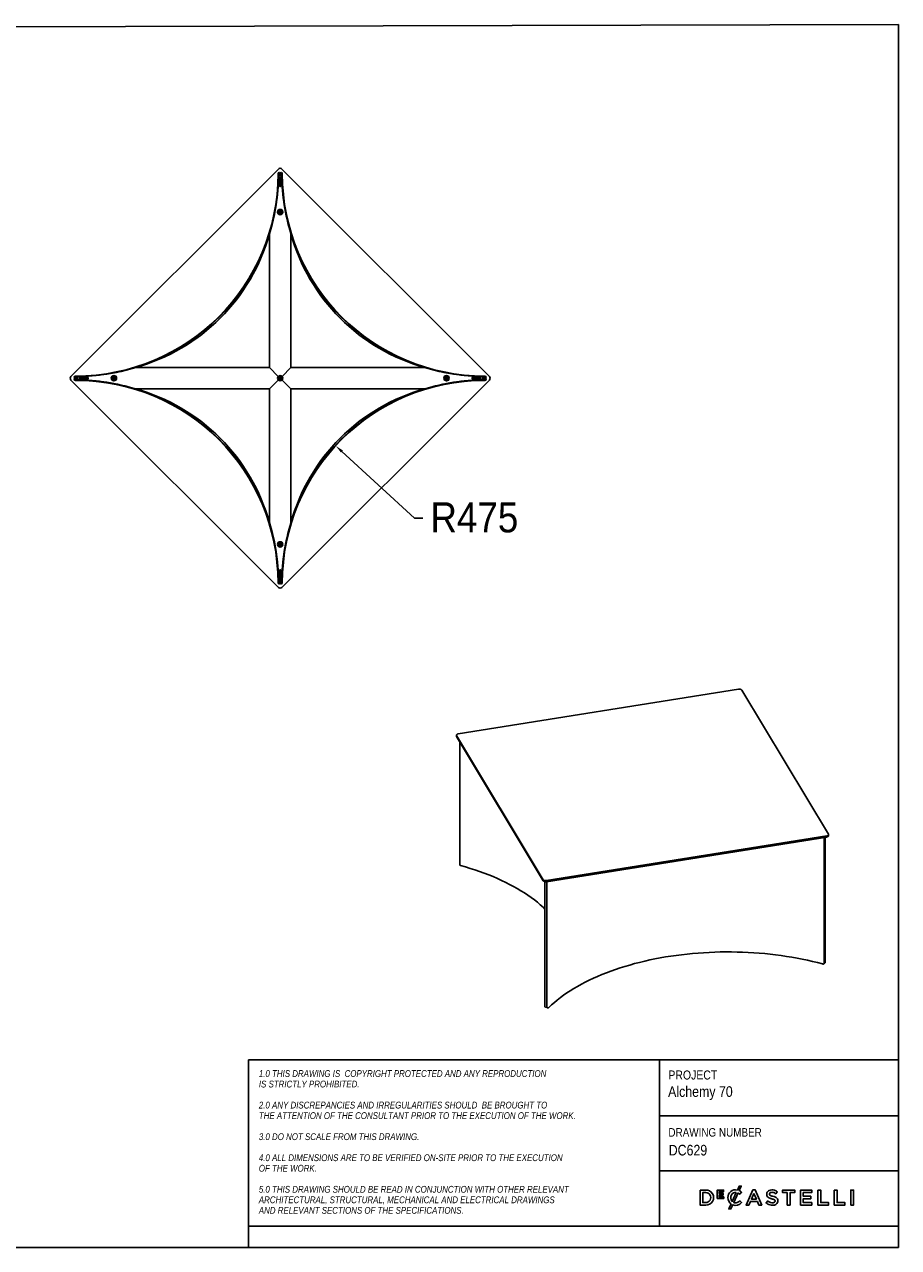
# Model space of a CAD drawing. Header units: millimetres. Extents: x 50 to 4150, y 50 to 2920.
# Tile 2 of 2: x 2100 to 4150, y 50 to 2920. Entities that reach past the tile are written whole.
import ezdxf

# ---------------------------------------------------------------- set-up
doc = ezdxf.new("R2010")
doc.units = ezdxf.units.MM
doc.header["$LTSCALE"] = 10
doc.header["$PDSIZE"] = -1
doc.linetypes.add('SLD-Solido', pattern=[0])
for name, color, linetype in [('NOTE', 3, 'SLD-Solido'), ('QUOTE', 1, 'SLD-Solido'), ('SCHIZZI', 9, 'Continuous')]:
    doc.layers.add(name, color=color, linetype=linetype)
doc.styles.add('SLDTEXTSTYLE0', font='GOTHIC.TTF', dxfattribs={"width": 0.86735})
doc.styles.add('SLDTEXTSTYLE1', font='GOTHICI.TTF', dxfattribs={"width": 0.86735})
doc.styles.add('SLDTEXTSTYLE3', font='GOTHIC.TTF', dxfattribs={"width": 0.913})
doc.dimstyles.new('SLDDIMSTYLE1', dxfattribs={"dimtxt": 70.555556, "dimasz": 20, "dimexe": 0, "dimexo": 0.0625, "dimgap": 17.638889, "dimtad": 0, "dimtih": 1, "dimtoh": 1, "dimdec": 1, "dimrnd": 1e-09, "dimzin": 12, "dimdsep": 46, "dimtxsty": 'SLDTEXTSTYLE3', "dimsah": 1, "dimcen": 0, "dimadec": 0, "dimazin": 3, "dimtfac": 1, "dimtdec": 1, "dimtofl": 0, "dimtmove": 0, "dimatfit": 3, "dimfxl": 1, "dimfrac": 2, "dimtolj": 1, "dimtzin": 12, "dimarcsym": 0})

# ---------------------------------------------------------------- blocks, each defined once
blk = doc.blocks.new('_D_4')
at = {"layer": 'Defpoints', "color": 0, "transparency": 16777216}
for p in [(2830, 1931.3), (3179.7, 1609.9)]:
    blk.add_point(p, dxfattribs=at)
at = {"layer": 'QUOTE', "color": 0, "lineweight": -2, "transparency": 16777216}
for p, q in [((3014.6, 1761.7), (2844.7, 1917.8)), ((3034.6, 1761.7), (3014.6, 1761.7))]:
    blk.add_line(p, q, dxfattribs=at)
at = {"layer": 'QUOTE', "color": 0, "transparency": 16777216}
blk.add_solid([(2846.9, 1920.2), (2842.4, 1915.3), (2830, 1931.3)], dxfattribs=at)
at = {"layer": 'QUOTE', "color": 0, "transparency": 16777216, "insert": (3052.2, 1798.7), "char_height": 70.56, "attachment_point": 1, "style": 'SLDTEXTSTYLE3'}
blk.add_mtext('\\A1;R475', dxfattribs=at)

msp = doc.modelspace()

# ---------------------------------------------------------------- linework, layer by layer
for p, q in [((4149.8, 2920), (50, 2909.09)), ((2208.98, 2094.15), (2695.47, 2580.64)), ((2694.73, 2570.17), (2694.73, 2569.87)), ((2695.73, 2570.17), (2695.73, 2569.87)), ((2695.79, 2564.91), (2703.64, 2564.91)), ((2698.47, 2540.41), (2698.47, 2560.41)), ((2699.39, 2560.91), (2698.66, 2540.01)), ((2698.72, 2560.84), (2698.72, 2539.98)), ((2698.73, 2570.23), (2698.9, 2565.23)), ((2698.9, 2565.23), (2699.9, 2565.26)), ((2698.91, 2564.91), (2698.9, 2565.23)), ((2698.97, 2560.91), (2700.47, 2560.91)), ((2699.79, 2539.91), (2699.05, 2560.91)), ((2699.54, 2565.25), (2699.53, 2564.91)), ((2699.54, 2565.28), (2699.72, 2570.28)), ((2700.54, 2565.25), (2699.54, 2565.28)), ((2700.39, 2560.91), (2699.66, 2539.91)), ((2699.73, 2570.26), (2699.9, 2565.26)), ((2699.91, 2564.91), (2699.9, 2565.26)), ((2700.78, 2540.02), (2700.05, 2560.91)), ((2700.54, 2565.25), (2700.53, 2564.91)), ((2700.54, 2565.25), (2700.72, 2570.24)), ((2700.72, 2539.98), (2700.72, 2560.84)), ((2700.97, 2560.41), (2700.97, 2540.41)), ((2703.72, 2570.19), (2703.72, 2569.89)), ((2703.96, 2580.64), (3190.45, 2094.15)), ((2704.72, 2570.19), (2704.72, 2569.89)), ((2700.47, 2539.91), (2698.97, 2539.91)), ((2674.72, 2114.91), (2674.72, 2429.74)), ((2724.72, 2429.74), (2724.72, 2114.91)), ((2359.88, 2114.91), (2674.72, 2114.91)), ((2695.4, 2094.22), (2674.72, 2114.91)), ((2724.72, 2114.91), (2704.03, 2094.22)), ((2724.72, 2114.91), (3039.55, 2114.91)), ((2695.47, 1599.18), (2208.98, 2085.67)), ((2219.33, 2089.91), (2224.32, 2090.08)), ((2224.32, 2089.73), (2219.33, 2089.91)), ((2224.36, 2090.73), (2219.36, 2090.91)), ((2219.36, 2088.91), (2224.36, 2089.08)), ((2219.42, 2094.91), (2219.72, 2094.91)), ((2219.42, 2093.91), (2219.72, 2093.91)), ((2219.42, 2085.91), (2219.72, 2085.91)), ((2219.42, 2084.91), (2219.72, 2084.91)), ((2224.36, 2090.73), (2224.32, 2089.73)), ((2224.36, 2089.08), (2224.32, 2090.08)), ((2224.72, 2090.1), (2224.34, 2090.08)), ((2224.34, 2089.73), (2224.72, 2089.72)), ((2224.36, 2090.73), (2224.72, 2090.72)), ((2224.72, 2089.09), (2224.36, 2089.08)), ((2224.72, 2085.98), (2224.72, 2093.83)), ((2249.61, 2090.96), (2228.72, 2090.23)), ((2228.72, 2089.16), (2228.72, 2090.66)), ((2228.72, 2090.58), (2249.72, 2089.85)), ((2249.72, 2089.97), (2228.72, 2089.23)), ((2228.72, 2089.58), (2249.61, 2088.85)), ((2249.65, 2090.91), (2228.78, 2090.91)), ((2228.78, 2088.91), (2249.65, 2088.91)), ((2229.22, 2091.16), (2249.22, 2091.16)), ((2249.22, 2088.66), (2229.22, 2088.66)), ((2249.72, 2090.66), (2249.72, 2089.16)), ((2674.72, 2064.91), (2695.4, 2085.6)), ((3190.45, 2085.67), (2703.96, 1599.18)), ((2704.03, 2085.6), (2724.72, 2064.91)), ((3149.72, 2089.16), (3149.72, 2090.66)), ((3149.72, 2089.85), (3170.72, 2090.58)), ((3170.72, 2089.23), (3149.72, 2089.97)), ((3170.65, 2090.91), (3149.78, 2090.91)), ((3149.78, 2088.91), (3170.65, 2088.91)), ((3170.72, 2090.23), (3149.82, 2090.96)), ((3149.82, 2088.85), (3170.72, 2089.58)), ((3150.22, 2091.16), (3170.22, 2091.16)), ((3170.22, 2088.66), (3150.22, 2088.66)), ((3170.72, 2090.66), (3170.72, 2089.16)), ((3174.72, 2093.83), (3174.72, 2085.98)), ((3174.72, 2090.72), (3175.07, 2090.74)), ((3175.09, 2090.08), (3174.72, 2090.09)), ((3174.72, 2089.72), (3175.08, 2089.73)), ((3175.05, 2089.08), (3174.72, 2089.09)), ((3175.05, 2089.08), (3175.09, 2090.08)), ((3175.05, 2089.08), (3180.05, 2088.91)), ((3180.07, 2090.91), (3175.07, 2090.74)), ((3175.07, 2090.74), (3175.11, 2089.74)), ((3175.09, 2090.08), (3180.09, 2089.91)), ((3180.1, 2089.91), (3175.11, 2089.74)), ((3180, 2085.91), (3179.7, 2085.91)), ((3180, 2084.91), (3179.7, 2084.91)), ((3180.02, 2094.91), (3179.72, 2094.91)), ((3180.02, 2093.91), (3179.72, 2093.91)), ((2674.72, 2064.91), (2359.88, 2064.91)), ((2674.72, 1750.07), (2674.72, 2064.91)), ((2724.72, 2064.91), (2724.72, 1750.07)), ((3039.55, 2064.91), (2724.72, 2064.91)), ((2698.47, 1619.41), (2698.47, 1639.41)), ((2698.66, 1639.8), (2699.39, 1618.91)), ((2698.72, 1639.84), (2698.72, 1618.98)), ((2698.97, 1639.91), (2700.47, 1639.91)), ((2699.04, 1618.91), (2699.77, 1639.91)), ((2699.66, 1639.91), (2700.39, 1618.91)), ((2700.04, 1618.91), (2700.77, 1639.81)), ((2700.72, 1618.98), (2700.72, 1639.84)), ((2700.97, 1639.41), (2700.97, 1619.41)), ((2694.72, 1609.63), (2694.72, 1609.93)), ((2695.72, 1609.63), (2695.72, 1609.93)), ((2703.64, 1614.91), (2695.79, 1614.91)), ((2698.89, 1614.57), (2698.71, 1609.57)), ((2698.89, 1614.57), (2698.9, 1614.91)), ((2698.89, 1614.57), (2699.89, 1614.54)), ((2700.47, 1618.91), (2698.97, 1618.91)), ((2699.53, 1614.91), (2699.54, 1614.55)), ((2700.54, 1614.55), (2699.54, 1614.52)), ((2699.72, 1609.52), (2699.54, 1614.52)), ((2699.89, 1614.54), (2699.71, 1609.54)), ((2699.89, 1614.54), (2699.9, 1614.91)), ((2700.53, 1614.91), (2700.54, 1614.55)), ((2700.72, 1609.56), (2700.54, 1614.55)), ((2703.72, 1609.61), (2703.72, 1609.91)), ((2704.72, 1609.61), (2704.72, 1609.91)), ((3774.79, 1360.21), (3117.49, 1255.54)), ((3985.51, 1019.63), (3782.29, 1358.17)), ((3113.26, 1252.59), (3113.26, 1250.02)), ((3113.53, 1251.68), (3316.74, 913.14)), ((3113.53, 1249.11), (3316.74, 910.57)), ((3121.07, 1236.55), (3121.07, 947.39)), ((3324.25, 911.1), (3981.55, 1015.77)), ((3324.25, 908.53), (3981.55, 1013.2)), ((3975.64, 716.49), (3975.64, 1012.26)), ((3977.96, 718.77), (3977.96, 1012.63)), ((3985.78, 1016.15), (3985.78, 1018.72)), ((3122.4, 946.25), (3122.67, 946.18)), ((3320.68, 908.54), (3320.68, 614.91)), ((3325.08, 908.67), (3325.08, 613.7)), ((3971.97, 715.35), (3971.71, 715.42)), ((3329.79, 613.1), (3329.93, 613.24))]:
    msp.add_line(p, q)
at = {"flags": 128}
for points in [[(3782.29, 1358.17), (3781.84, 1358.73), (3781.18, 1359.23), (3780.34, 1359.66), (3779.36, 1359.99), (3778.27, 1360.22), (3777.12, 1360.33), (3775.94, 1360.33), (3774.79, 1360.21)], [(3113.53, 1249.11), (3113.29, 1249.7), (3113.26, 1250.02)], [(3117.49, 1255.54), (3116.4, 1255.31), (3115.43, 1254.97), (3114.6, 1254.54), (3113.95, 1254.03), (3113.51, 1253.47), (3113.28, 1252.88), (3113.29, 1252.27), (3113.53, 1251.68)], [(3981.55, 1015.77), (3982.63, 1016), (3983.61, 1016.34), (3984.44, 1016.77), (3985.08, 1017.28), (3985.53, 1017.84), (3985.75, 1018.43), (3985.75, 1019.04), (3985.51, 1019.63)], [(3985.78, 1016.15), (3985.75, 1015.86), (3985.53, 1015.27), (3985.08, 1014.71), (3984.44, 1014.2), (3983.61, 1013.77), (3982.63, 1013.43), (3981.55, 1013.2)], [(3320.68, 844.38), (3316.34, 848.5), (3309.84, 854.35), (3303.02, 860.11), (3295.89, 865.76), (3288.47, 871.31), (3280.75, 876.76), (3272.75, 882.09), (3264.46, 887.31), (3255.89, 892.41), (3247.06, 897.38), (3237.96, 902.23), (3228.61, 906.95), (3219.01, 911.53), (3209.17, 915.97), (3199.09, 920.28), (3188.79, 924.43), (3178.27, 928.44), (3167.53, 932.3), (3156.6, 936.01), (3145.47, 939.56), (3134.16, 942.95), (3122.67, 946.18)], [(3316.74, 913.14), (3317.2, 912.59), (3317.86, 912.08), (3318.69, 911.66), (3319.68, 911.32), (3320.76, 911.09), (3321.92, 910.98), (3323.1, 910.98), (3324.25, 911.1)], [(3324.25, 908.53), (3323.1, 908.41), (3321.92, 908.41), (3320.76, 908.52), (3319.68, 908.75), (3318.69, 909.09), (3317.86, 909.51), (3317.2, 910.01), (3316.74, 910.57)], [(3971.71, 715.42), (3960.05, 718.49), (3948.23, 721.38), (3936.26, 724.11), (3924.15, 726.67), (3911.9, 729.05), (3899.54, 731.26), (3887.06, 733.3), (3874.47, 735.15), (3861.8, 736.83), (3849.03, 738.33), (3836.2, 739.64), (3823.29, 740.77), (3810.33, 741.72), (3797.33, 742.48), (3784.29, 743.06), (3771.22, 743.46), (3758.14, 743.66), (3745.05, 743.69), (3731.96, 743.52), (3718.89, 743.17), (3705.84, 742.64), (3692.83, 741.92), (3679.86, 741.02), (3666.94, 739.93), (3654.08, 738.66), (3641.3, 737.21), (3628.6, 735.57), (3616, 733.76), (3603.49, 731.77), (3591.1, 729.6), (3578.82, 727.26), (3566.68, 724.74), (3554.68, 722.05), (3542.82, 719.2), (3531.12, 716.17), (3519.59, 712.98), (3508.23, 709.63), (3497.06, 706.12), (3486.08, 702.45), (3475.3, 698.63), (3464.72, 694.65), (3454.37, 690.53), (3444.24, 686.26), (3434.34, 681.85), (3424.68, 677.3), (3415.27, 672.62), (3406.11, 667.8), (3397.21, 662.86), (3388.58, 657.79), (3380.23, 652.6), (3372.15, 647.29), (3364.37, 641.87), (3356.87, 636.35), (3349.68, 630.71), (3342.78, 624.98), (3336.2, 619.16), (3329.93, 613.24)], [(3977.96, 718.77), (3977.95, 718.67), (3977.69, 718.19), (3977.09, 717.8), (3976.26, 717.55), (3975.64, 717.49)], [(3975.64, 716.49), (3975.62, 716.34), (3975.33, 715.87), (3974.71, 715.49), (3973.86, 715.26), (3972.89, 715.21), (3971.97, 715.35)], [(3325.08, 614.07), (3324.72, 613.89), (3323.86, 613.67), (3322.9, 613.63), (3321.98, 613.78), (3321.24, 614.1), (3320.79, 614.54), (3320.68, 614.91)], [(3329.79, 613.1), (3329.19, 612.72), (3328.34, 612.48), (3327.38, 612.42), (3326.46, 612.55), (3325.69, 612.86), (3325.22, 613.29), (3325.08, 613.7)]]:
    msp.add_lwpolyline(points, dxfattribs=at)
for centre, radius in [((2699.72, 2479.91), 6.25), ((2699.72, 2479.91), 6), ((2699.72, 2479.91), 4.13), ((2699.72, 2479.91), 3.88), ((2699.72, 2479.91), 2.12), ((2699.72, 2479.91), 1.88), ((2309.72, 2089.91), 6.25), ((2309.72, 2089.91), 6), ((2699.72, 2089.91), 6), ((3089.72, 2089.91), 6.25), ((3089.72, 2089.91), 6), ((2309.72, 2089.91), 4.12), ((2309.72, 2089.91), 3.88), ((2309.72, 2089.91), 2.12), ((2309.72, 2089.91), 1.88), ((2699.72, 2089.91), 4.13), ((2699.72, 2089.91), 3.88), ((2699.72, 2089.91), 2.12), ((2699.72, 2089.91), 1.88), ((3089.72, 2089.91), 4.13), ((3089.72, 2089.91), 3.88), ((3089.72, 2089.91), 2.12), ((3089.72, 2089.91), 1.88), ((2699.72, 1699.91), 6.25), ((2699.72, 1699.91), 6), ((2699.72, 1699.91), 4.12), ((2699.72, 1699.91), 3.88), ((2699.72, 1699.91), 2.12), ((2699.72, 1699.91), 1.88)]:
    msp.add_circle(centre, radius)
for centre, radius, start, end in [((2219.73, 2569.91), 475, 269.99831, 359.9963), ((2219.73, 2569.91), 476, 269.99831, 359.9963), ((2219.72, 2569.91), 476.1, 342.8783, 359.39827), ((2697.23, 2570.17), 2.5, 1.9963, 179.9963), ((2699.72, 2576.4), 6, 45, 135), ((2697.23, 2570.17), 1.5, 1.9963, 179.9963), ((2698.97, 2560.41), 0.5, 90, 180), ((2702.22, 2570.19), 2.5, 0.00201, 178.00201), ((2700.47, 2560.41), 0.5, 0, 90), ((2702.22, 2570.19), 1.5, 0.00201, 178.00201), ((3179.72, 2569.91), 476.1, 180.60173, 197.1217), ((3179.72, 2569.91), 476, 180.00201, 270), ((3179.72, 2569.91), 475, 180.00201, 270), ((2698.97, 2540.41), 0.5, 180, 270), ((2700.47, 2540.41), 0.5, 270, 0), ((2240.77, 2548.86), 450, 285.349, 344.651), ((3158.66, 2548.86), 450, 195.349, 254.651), ((2219.72, 2569.91), 476.1, 270.60173, 287.1217), ((2699.72, 2089.91), 6.1, 45, 135), ((3179.72, 2569.91), 476.1, 252.8783, 269.39827), ((2213.23, 2089.91), 6, 135, 225), ((2219.42, 2092.41), 2.5, 89.99831, 267.99831), ((2219.42, 2087.41), 2.5, 92, 270), ((2219.42, 2092.41), 1.5, 89.99831, 267.99831), ((2219.42, 2087.41), 1.5, 92, 270), ((2219.72, 1609.91), 476, 0.00201, 90), ((2219.72, 1609.91), 475, 0.00201, 90), ((2219.72, 1609.91), 476.1, 72.8783, 89.39827), ((2229.22, 2090.66), 0.5, 90, 180), ((2229.22, 2089.16), 0.5, 180, 270), ((2249.22, 2090.66), 0.5, 0, 90), ((2249.22, 2089.16), 0.5, 270, 0), ((2699.72, 2089.91), 6.1, 135, 225), ((2699.72, 2089.91), 6.1, 225, 315), ((3179.72, 1609.91), 476, 90.00201, 180), ((2699.72, 2089.91), 6.1, 315, 45), ((3179.72, 1609.91), 475, 90.00201, 180), ((3179.72, 1609.91), 476.1, 90.60173, 107.1217), ((3150.22, 2090.66), 0.5, 90, 180), ((3150.22, 2089.16), 0.5, 180, 270), ((3170.22, 2090.66), 0.5, 0, 90), ((3170.22, 2089.16), 0.5, 270, 0), ((3180, 2087.41), 2.5, 270.00201, 88.00201), ((3180, 2087.41), 1.5, 270.00201, 88.00201), ((3180.02, 2092.41), 2.5, 272, 90), ((3180.02, 2092.41), 1.5, 272, 90), ((3186.2, 2089.91), 6, 315, 45), ((2240.77, 1630.96), 450, 15.349, 74.651), ((3158.66, 1630.96), 450, 105.349, 164.651), ((2219.72, 1609.91), 476.1, 0.60173, 17.1217), ((3179.72, 1609.91), 476.1, 162.8783, 179.39827), ((2698.97, 1639.41), 0.5, 90, 180), ((2700.47, 1639.41), 0.5, 0, 90), ((2697.22, 1609.63), 2.5, 180.00201, 358.00201), ((2697.22, 1609.63), 1.5, 180.00201, 358.00201), ((2698.97, 1619.41), 0.5, 180, 270), ((2702.22, 1609.61), 2.5, 182, 360), ((2700.47, 1619.41), 0.5, 270, 0), ((2702.22, 1609.61), 1.5, 182, 360), ((2699.72, 1603.42), 6, 225, 315), ((3122.51, 947.72), 1.48, 193.1161, 265.88283)]:
    msp.add_arc(centre, radius, start, end)
at = {"layer": 'SCHIZZI', "color": 7, "true_color": 0xffffff}
for p, q in [((4150, 50), (4149.8, 2920)), ((3589.74, 490.24), (3589.74, 100)), ((3589.74, 359.44), (4149.97, 359.44)), ((3589.74, 229.79), (4149.99, 229.79)), ((3781.78, 179.89), (3781.66, 180)), ((3749.72, 167.1), (3749.72, 167.17)), ((3781.91, 155.29), (3782.03, 155.41)), ((2625.56, 100), (2625.56, 50)), ((50, 50), (4150, 50))]:
    msp.add_line(p, q, dxfattribs=at)
msp.add_lwpolyline([(4149.99, 100), (2625.56, 100), (2625.56, 490.24), (4149.97, 490.24)], dxfattribs=at)
for points in [[(3684.52, 184.88), (3684.52, 149.65), (3697.7, 149.65, 1.0555946), (3697.7, 184.88)], [(3697.7, 155.58, 1.0217676), (3697.7, 178.95), (3691, 178.95), (3691, 155.58)], [(3757.14, 152.3, -0.2366566), (3749.72, 167.1, -0.4912249), (3772.09, 184.93), (3776.33, 194.24), (3781.21, 194.24), (3776.36, 183.59, -0.086931), (3781.78, 179.89), (3777.61, 175.09, 0.0663381), (3773.73, 177.98), (3763.65, 155.84, 0.1655168), (3771.21, 155.46, 0.1312269), (3777.85, 159.64), (3782.03, 155.41, -0.3118527), (3761.09, 150.21), (3756.76, 140.72), (3751.87, 140.72)], [(3769.48, 179.38, 0.3275059), (3757.89, 173.39, 0.3064575), (3759.91, 158.38)], [(3841.33, 178.28, 0.1311188), (3841.06, 172.43, 0.1847876), (3843.9, 167.85, 0.0813504), (3847.88, 165.73, 0.0253736), (3850.93, 164.77, -0.009562), (3851.55, 164.6, 0.0143707), (3852.69, 164.33, -0.0350168), (3856.62, 163.23, -0.0561266), (3858.77, 162.22, -0.1416688), (3860.11, 160.81, -0.1598738), (3860.33, 158.18, -0.1633528), (3859.14, 156.27, -0.144581), (3855.67, 154.93, -0.1006576), (3850.07, 155.5, -0.1170031), (3843.39, 159.46), (3839.48, 154.81, 0.1231981), (3848.68, 149.87, 0.0728853), (3855.17, 149.2, 0.1248), (3862.18, 151.17, 0.1648919), (3866.05, 155.56, 0.1911522), (3866.04, 164.08, 0.1722296), (3861.31, 168.29, 0.058826), (3855.49, 170.25, -0.0294775), (3851.02, 171.54, -0.0881481), (3848.42, 172.89, -0.1640119), (3847.32, 174.66, -0.2055022), (3847.85, 177.7, -0.1823737), (3851.02, 179.51, -0.0938067), (3855.34, 179.38, -0.1104678), (3862.14, 176.04), (3865.63, 180.96, 0.0810841), (3859.36, 184.34, 0.0784937), (3852.85, 185.32, 0.1100768), (3846.51, 183.96, 0.2034911)]]:
    msp.add_lwpolyline(points, format="xyb", close=True, dxfattribs=at)
for points in [[(3738.49, 173.02), (3738.49, 176.85), (3729.28, 176.85), (3729.28, 180.81), (3739.75, 180.81), (3739.75, 184.64), (3725.01, 184.64), (3725.01, 165.09), (3739.89, 165.09), (3739.89, 168.92), (3729.28, 168.92), (3729.28, 173.02)], [(3807.93, 185.13), (3792.43, 149.65), (3799.09, 149.65), (3802.68, 158.07), (3818.94, 158.07), (3822.47, 149.65), (3829.33, 149.65), (3813.88, 185.02), (3813.84, 185.13)], [(3810.78, 177.19), (3816.55, 163.86), (3805.07, 163.86)], [(3888.99, 178.85), (3888.99, 149.65), (3895.52, 149.65), (3895.52, 178.85), (3906.58, 178.85), (3906.58, 184.88), (3877.93, 184.88), (3877.93, 178.85)], [(3944.15, 164.5), (3944.15, 170.33), (3926.66, 170.33), (3926.66, 179.05), (3946.39, 179.05), (3946.39, 184.88), (3920.18, 184.88), (3920.18, 149.65), (3946.64, 149.65), (3946.64, 155.48), (3926.66, 155.48), (3926.66, 164.5)], [(3961.04, 184.88), (3961.04, 149.65), (3985.85, 149.65), (3985.85, 155.58), (3967.52, 155.58), (3967.52, 184.88)], [(3999.36, 184.88), (3999.36, 149.65), (4024.17, 149.65), (4024.17, 155.58), (4005.83, 155.58), (4005.83, 184.88)], [(4038.02, 149.65), (4044.5, 149.65), (4044.5, 184.88), (4038.02, 184.88)]]:
    msp.add_lwpolyline(points, close=True, dxfattribs=at)

# ---------------------------------------------------------------- texts
at = {"layer": 'NOTE', "color": 7, "true_color": 0xffffff, "attachment_point": 1}
for s, insert, char_height, style in [('1.0 THIS DRAWING IS  COPYRIGHT PROTECTED AND ANY REPRODUCTION', (2649.67, 466.31), 16, 'SLDTEXTSTYLE1'), ('PROJECT', (3610.25, 465.49), 21.167, 'SLDTEXTSTYLE0'), ('IS STRICTLY PROHIBITED.', (2649.67, 441.61), 16, 'SLDTEXTSTYLE1'), ('Alchemy 70', (3609.59, 428.48), 25, 'SLDTEXTSTYLE0'), ('2.0 ANY DISCREPANCIES AND IRREGULARITIES SHOULD  BE BROUGHT TO ', (2649.67, 392.23), 16, 'SLDTEXTSTYLE1'), ('THE ATTENTION OF THE CONSULTANT PRIOR TO THE EXECUTION OF THE WORK.', (2649.67, 367.53), 16, 'SLDTEXTSTYLE1'), ('3.0 DO NOT SCALE FROM THIS DRAWING.', (2649.67, 318.14), 16, 'SLDTEXTSTYLE1'), ('DRAWING NUMBER', (3610.25, 330.2), 20, 'SLDTEXTSTYLE0'), (' DC629', (3602.95, 291), 25, 'SLDTEXTSTYLE0'), ('4.0 ALL DIMENSIONS ARE TO BE VERIFIED ON-SITE PRIOR TO THE EXECUTION ', (2649.67, 268.75), 16, 'SLDTEXTSTYLE1'), ('OF THE WORK.', (2649.67, 244.06), 16, 'SLDTEXTSTYLE1'), ('5.0 THIS DRAWING SHOULD BE READ IN CONJUNCTION WITH OTHER RELEVANT ', (2649.67, 194.67), 16, 'SLDTEXTSTYLE1'), ('ARCHITECTURAL, STRUCTURAL, MECHANICAL AND ELECTRICAL DRAWINGS ', (2649.67, 169.98), 16, 'SLDTEXTSTYLE1'), ('AND RELEVANT SECTIONS OF THE SPECIFICATIONS.', (2649.67, 145.28), 16, 'SLDTEXTSTYLE1')]:
    msp.add_mtext(s, dxfattribs=dict(at, insert=insert, char_height=char_height, style=style))

# ---------------------------------------------------------------- dimensions: what is measured, and where the dimension line sits
at = {"layer": 'QUOTE'}
dim = msp.add_radius_dim(center=(3179.72, 1609.91), mpoint=(2829.96, 1931.31), dimstyle='SLDDIMSTYLE1', dxfattribs=at)
dim.commit()
dim.dimension.update_dxf_attribs({"geometry": '_D_4', "text_midpoint": (3147.91, 1761.67), "dimtype": 164})

doc.saveas('drawing.dxf')
